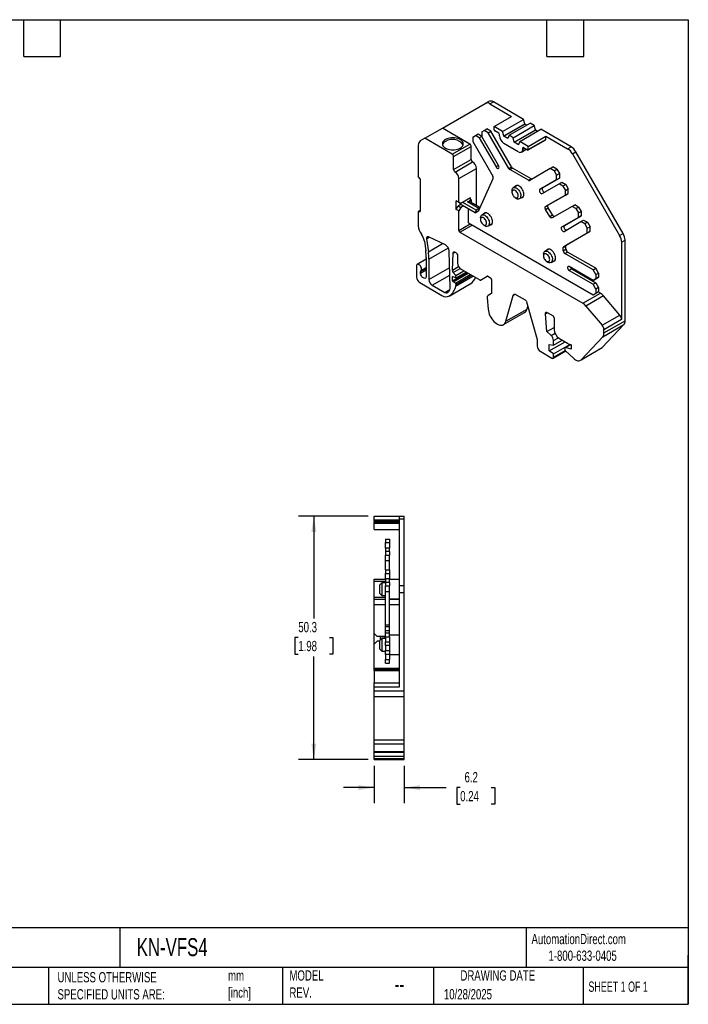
# Model space of a CAD drawing. Header units: millimetres. Extents: x 6 to 273, y 6 to 210.
# Tile 2 of 2: x 135 to 273, y 6 to 210. Entities that reach past the tile are written whole.
import ezdxf

# ---------------------------------------------------------------- set-up
doc = ezdxf.new("R2010")
doc.units = ezdxf.units.MM
doc.linetypes.add('SLD-Solid', pattern=[0])
doc.layers.add('DIMENSIONS', color=140, linetype='SLD-Solid', lineweight=25)
doc.layers.add('TEXT', color=140, linetype='SLD-Solid', lineweight=25)
doc.styles.add('SLDTEXTSTYLE0', font='TXT', dxfattribs={"width": 0.7})
doc.styles.add('SLDTEXTSTYLE1', font='TXT', dxfattribs={"width": 0.65})
doc.dimstyles.new('SLDDIMSTYLE0', dxfattribs={"dimtxt": 2.158008, "dimasz": 3.302, "dimexe": 0, "dimexo": 0.0625, "dimgap": 0.539502, "dimtad": 0, "dimtih": 1, "dimtoh": 1, "dimdec": 1, "dimrnd": 1e-09, "dimzin": 12, "dimdsep": 46, "dimtxsty": 'SLDTEXTSTYLE0', "dimsah": 1, "dimcen": 0.09, "dimadec": 0, "dimazin": 3, "dimtfac": 1, "dimtdec": 1, "dimtofl": 0, "dimtmove": 0, "dimatfit": 3, "dimfxl": 0, "dimfrac": 2, "dimtolj": 1, "dimtzin": 12, "dimarcsym": 0})
doc.dimstyles.new('SLDDIMSTYLE1', dxfattribs={"dimtxt": 2.158008, "dimasz": 3.302, "dimexe": 0, "dimexo": 0.0625, "dimgap": 0.539502, "dimtad": 0, "dimtih": 1, "dimtoh": 1, "dimdec": 1, "dimrnd": 1e-09, "dimzin": 12, "dimdsep": 46, "dimtxsty": 'SLDTEXTSTYLE0', "dimsah": 1, "dimcen": 0.09, "dimadec": 0, "dimazin": 3, "dimtfac": 1, "dimtdec": 1, "dimtmove": 0, "dimatfit": 0, "dimfxl": 0, "dimfrac": 2, "dimtolj": 1, "dimtzin": 12, "dimarcsym": 0})

# ---------------------------------------------------------------- blocks, each defined once
blk = doc.blocks.new('_D_1')
at = {"layer": 'DIMENSIONS'}
for p, q in [((208.23, 55.59), (208.23, 47.89)), ((214.38, 55.59), (214.38, 47.89)), ((208.23, 51.07), (201.88, 51.07)), ((214.38, 51.07), (223.05, 51.07)), ((225.97, 51.07), (225.25, 51.07)), ((225.25, 51.07), (225.25, 47.64)), ((232.39, 51.07), (233.11, 51.07)), ((233.11, 51.07), (233.11, 47.64)), ((225.25, 47.64), (225.97, 47.64)), ((233.11, 47.64), (232.39, 47.64))]:
    blk.add_line(p, q, dxfattribs=at)
for points in [[(208.23, 51.07), (204.93, 51.58), (204.93, 50.56)], [(214.38, 51.07), (217.68, 50.56), (217.68, 51.58)]]:
    blk.add_solid(points, dxfattribs=at)
at = {"layer": 'DIMENSIONS', "char_height": 2.117, "attachment_point": 1, "style": 'SLDTEXTSTYLE0'}
for s, insert in [('6.2', (226.87, 54.28)), ('0.24', (225.97, 50.37))]:
    blk.add_mtext(s, dxfattribs=dict(at, insert=insert))
blk = doc.blocks.new('_D_2')
at = {"layer": 'DIMENSIONS'}
for p, q in [((206.96, 107.12), (192.6, 107.12)), ((195.77, 107.12), (195.77, 85.96)), ((192.56, 82.05), (191.84, 82.05)), ((191.84, 82.05), (191.84, 78.62)), ((198.98, 82.05), (199.7, 82.05)), ((199.7, 82.05), (199.7, 78.62)), ((191.84, 78.62), (192.56, 78.62)), ((195.77, 56.86), (195.77, 78.14)), ((199.7, 78.62), (198.98, 78.62)), ((206.96, 56.86), (192.6, 56.86))]:
    blk.add_line(p, q, dxfattribs=at)
for points in [[(195.77, 107.12), (195.26, 103.82), (196.28, 103.82)], [(195.77, 56.86), (196.28, 60.16), (195.26, 60.16)]]:
    blk.add_solid(points, dxfattribs=at)
at = {"layer": 'DIMENSIONS', "char_height": 2.117, "attachment_point": 1, "style": 'SLDTEXTSTYLE0'}
for s, insert in [('50.3', (192.56, 85.26)), ('1.98', (192.56, 81.35))]:
    blk.add_mtext(s, dxfattribs=dict(at, insert=insert))

msp = doc.modelspace()

# ---------------------------------------------------------------- linework, layer by layer
for p, q in [((222.29, 187.18), (231.11, 192.27)), ((231.11, 192.27), (231.82, 192.68)), ((232.11, 192.17), (232.82, 192.58)), ((232.11, 192.17), (236.59, 189.59)), ((239.07, 188.97), (232.82, 192.58)), ((232.95, 187.48), (236.59, 189.59)), ((218.65, 185.07), (222.29, 187.18)), ((227.98, 183.89), (222.29, 187.18)), ((230.94, 186.69), (231.5, 187.01)), ((232.3, 186.55), (231.5, 187.01)), ((232.95, 186.83), (232.95, 187.48)), ((234.72, 186.46), (232.95, 187.48)), ((234.72, 186.46), (239.07, 188.97)), ((234.95, 185.56), (239.3, 188.07)), ((234.95, 185.51), (239.3, 188.02)), ((236.06, 185.69), (240.41, 188.2)), ((236.91, 185.2), (241.26, 187.71)), ((239.3, 188.07), (239.07, 188.97)), ((239.3, 188.02), (239.3, 188.07)), ((239.7, 187.79), (239.3, 188.02)), ((241.26, 187.71), (240.41, 188.2)), ((241.49, 186.8), (241.26, 187.71)), ((218.65, 185.07), (217.74, 184.55)), ((224.34, 181.79), (218.65, 185.07)), ((228.59, 185.33), (229.11, 185.63)), ((228.59, 185.33), (228.59, 184.41)), ((229.11, 185.63), (229.68, 185.96)), ((229.91, 185.17), (229.11, 185.63)), ((229.68, 185.96), (230.41, 185.54)), ((230.41, 185.46), (229.91, 185.17)), ((229.91, 185.17), (233.39, 179.15)), ((230.41, 186.38), (230.94, 186.69)), ((230.41, 186.38), (230.41, 185.46)), ((233.89, 179.44), (230.41, 185.46)), ((231.74, 186.22), (230.94, 186.69)), ((231.74, 186.22), (232.3, 186.55)), ((235.99, 178.87), (231.74, 186.22)), ((236.55, 179.19), (232.3, 186.55)), ((233.94, 186.1), (233.09, 186.59)), ((234.08, 185.61), (234.08, 185.85)), ((234.95, 185.56), (234.72, 186.46)), ((234.95, 185.51), (234.95, 185.56)), ((235.83, 185), (234.95, 185.51)), ((236.06, 185.69), (235.83, 185.05)), ((235.83, 185.05), (235.83, 185)), ((236.91, 185.2), (236.06, 185.69)), ((237.14, 184.29), (236.91, 185.2)), ((237.14, 184.29), (241.49, 186.8)), ((237.14, 184.24), (241.49, 186.75)), ((238.25, 184.42), (242.6, 186.93)), ((240.02, 183.4), (243.66, 185.5)), ((241.49, 186.75), (241.49, 186.8)), ((241.89, 186.52), (241.49, 186.75)), ((248.85, 183.33), (242.6, 186.93)), ((243.66, 184.85), (243.66, 185.5)), ((243.66, 185.5), (248.14, 182.92)), ((217.32, 183.63), (217.32, 177.18)), ((222.95, 184.42), (222.89, 184.39)), ((224.34, 181.79), (227.98, 183.89)), ((224.62, 181.3), (228.26, 183.4)), ((228.26, 180.71), (228.26, 183.4)), ((228.59, 184.41), (232.71, 177.27)), ((237.97, 182.3), (235, 184.02)), ((237.14, 184.24), (237.14, 184.29)), ((238.02, 183.73), (237.14, 184.24)), ((238.25, 184.42), (238.02, 183.79)), ((238.02, 183.79), (238.02, 183.73)), ((240.02, 183.4), (238.25, 184.42)), ((238.89, 183.08), (239.03, 183.16)), ((238.89, 182.83), (238.89, 183.08)), ((238.89, 182.83), (239.24, 183.04)), ((239.03, 183.16), (239.88, 182.67)), ((239.98, 182.66), (243.62, 184.76)), ((240.02, 182.75), (243.66, 184.85)), ((240.02, 182.75), (240.02, 183.4)), ((248.14, 182.92), (248.85, 183.33)), ((224.62, 178.6), (224.62, 181.3)), ((238.62, 182.24), (239.62, 182.82)), ((249.14, 181.86), (249.85, 182.27)), ((249.14, 181.86), (258.88, 165.01)), ((259.58, 165.41), (249.85, 182.27)), ((224.62, 178.6), (228.26, 180.71)), ((224.9, 178.11), (228.54, 180.22)), ((225.68, 176.77), (229.32, 178.87)), ((229.32, 171.24), (229.32, 178.87)), ((233.89, 179.44), (233.39, 179.15)), ((235.99, 178.87), (236.55, 179.19)), ((236.24, 178.6), (236.8, 178.93)), ((240.63, 176.72), (236.8, 178.93)), ((244.56, 178.82), (240.31, 176.37)), ((244.56, 178.82), (245.12, 179.15)), ((245.36, 178.36), (244.56, 178.82)), ((245.92, 178.69), (245.12, 179.15)), ((217.68, 176.74), (217.32, 177.18)), ((240.06, 176.4), (236.24, 178.6)), ((242.97, 174.85), (246.45, 176.85)), ((245.36, 178.36), (245.92, 178.69)), ((245.36, 178.36), (245.88, 177.45)), ((245.88, 177.45), (246.45, 177.78)), ((245.88, 176.53), (245.88, 177.45)), ((246.45, 176.85), (245.88, 176.53)), ((245.92, 178.69), (246.45, 177.78)), ((246.45, 177.78), (246.45, 176.85)), ((217.68, 176.74), (217.68, 169.99)), ((225.68, 171.87), (225.68, 176.77)), ((230.04, 170.66), (232.78, 176.78)), ((237.76, 175.35), (236.93, 174.87)), ((240.06, 176.4), (240.63, 176.72)), ((245.88, 176.53), (242.41, 174.52)), ((242.97, 174.85), (242.41, 174.52)), ((242.91, 173.66), (246.38, 175.66)), ((246.38, 175.66), (246.95, 175.99)), ((247.18, 175.2), (246.38, 175.66)), ((246.95, 175.99), (247.75, 175.53)), ((247.75, 175.53), (247.18, 175.2)), ((247.18, 175.2), (247.71, 174.29)), ((247.75, 175.53), (248.27, 174.62)), ((228.08, 172.76), (226.1, 171.62)), ((228.08, 172.48), (228.08, 172.76)), ((236.66, 174.27), (236.66, 173.95)), ((237.3, 172.85), (237.58, 172.68)), ((238.23, 172.62), (239.06, 173.09)), ((243.59, 170.99), (247.71, 173.37)), ((244.16, 171.31), (248.27, 173.69)), ((247.71, 174.29), (248.27, 174.62)), ((247.71, 173.37), (247.71, 174.29)), ((247.71, 173.37), (248.27, 173.69)), ((248.27, 173.69), (248.27, 174.62)), ((225.11, 172.19), (225.68, 171.87)), ((225.11, 170.4), (225.11, 172.19)), ((225.54, 171.95), (225.11, 172.19)), ((225.11, 170.4), (225.54, 171.13)), ((226.1, 171.62), (225.54, 171.95)), ((226.07, 171.44), (225.54, 171.13)), ((225.54, 171.13), (226.1, 170.81)), ((225.68, 171.87), (226.1, 171.62)), ((226.1, 170.81), (225.68, 170.07)), ((226, 171.48), (226, 171.68)), ((229.04, 169.72), (226, 171.48)), ((226.63, 171.11), (226.1, 170.81)), ((229.27, 170.24), (226.49, 171.85)), ((227.48, 171.93), (228.26, 172.38)), ((229.84, 170.57), (227.48, 171.93)), ((228.26, 172.38), (227.84, 172.62)), ((230.09, 170.79), (228.03, 171.98)), ((228.26, 172.38), (228.26, 171.85)), ((243.59, 170.99), (244.16, 171.31)), ((243.59, 170.41), (244.16, 170.74)), ((245.01, 169.27), (244.16, 170.74)), ((249.06, 171.03), (244.94, 168.65)), ((249.06, 171.03), (249.62, 171.36)), ((249.86, 170.57), (249.06, 171.03)), ((250.42, 170.89), (249.62, 171.36)), ((249.86, 170.57), (250.42, 170.89)), ((250.42, 170.89), (250.95, 169.98)), ((217.68, 170.16), (217.32, 169.95)), ((217.32, 169.95), (217.68, 169.99)), ((217.32, 169.95), (217.32, 167.68)), ((225.68, 170.07), (225.11, 170.4)), ((225.68, 166.04), (225.68, 170.07)), ((227.69, 167.61), (227.69, 170.5)), ((229.27, 170.24), (229.04, 169.72)), ((229.04, 169.72), (229.82, 170.17)), ((229.84, 170.57), (229.27, 170.24)), ((229.82, 170.17), (230.04, 170.66)), ((231.25, 169.71), (230.43, 169.23)), ((244.44, 168.94), (243.59, 170.41)), ((244.44, 168.94), (245.01, 169.27)), ((250.38, 168.73), (246.91, 166.73)), ((247.47, 167.05), (250.95, 169.06)), ((249.86, 170.57), (250.38, 169.66)), ((250.38, 169.66), (250.95, 169.98)), ((250.38, 168.73), (250.38, 169.66)), ((250.95, 169.06), (250.38, 168.73)), ((250.95, 169.98), (250.95, 169.06)), ((217.32, 167.68), (217.32, 167.02)), ((225.68, 166.04), (228.05, 167.41)), ((225.89, 165.68), (228.47, 167.16)), ((227.69, 167.61), (253.39, 152.78)), ((230.16, 168.64), (230.16, 168.31)), ((230.79, 167.21), (231.08, 167.05)), ((231.73, 166.98), (232.55, 167.46)), ((247.47, 167.05), (246.91, 166.73)), ((247.41, 165.86), (250.88, 167.87)), ((250.88, 167.87), (251.45, 168.19)), ((251.68, 167.41), (250.88, 167.87)), ((251.45, 168.19), (252.25, 167.73)), ((252.25, 167.73), (251.68, 167.41)), ((251.68, 167.41), (252.21, 166.5)), ((252.21, 166.5), (252.77, 166.82)), ((252.25, 167.73), (252.77, 166.82)), ((252.77, 165.9), (252.77, 166.82)), ((219.04, 164.34), (219.56, 164.64)), ((222.93, 163.06), (219.42, 164.71)), ((225.89, 165.68), (251.27, 151.03)), ((247.34, 162.76), (252.21, 165.57)), ((247.9, 163.09), (252.77, 165.9)), ((252.21, 165.57), (252.21, 166.5)), ((252.21, 165.57), (252.77, 165.9)), ((258.88, 165.01), (259.58, 165.41)), ((218.58, 163.84), (218.85, 161.88)), ((219.04, 164.34), (219.4, 161.67)), ((219.4, 161.67), (222.32, 163.35)), ((247.23, 162.53), (247.8, 162.86)), ((247.34, 162.76), (247.9, 163.09)), ((247.8, 162.21), (247.8, 162.86)), ((259.29, 163.61), (260, 164.02)), ((259.29, 163.61), (259.29, 147.66)), ((260, 147.41), (260, 164.02)), ((219.51, 160.14), (223.53, 162.46)), ((223.88, 154.29), (223.73, 161.81)), ((224.35, 157.89), (224.5, 161.34)), ((224.5, 161.34), (224.93, 161.59)), ((225.45, 160.7), (225.43, 159.33)), ((243.17, 161.13), (243.17, 160.8)), ((244.26, 162.2), (243.44, 161.72)), ((247.23, 161.88), (247.23, 162.53)), ((247.23, 161.88), (247.8, 162.21)), ((247.59, 161.27), (248.15, 161.6)), ((253.39, 157.92), (247.59, 161.27)), ((253.95, 158.25), (248.15, 161.6)), ((216.94, 158.71), (216.94, 156.5)), ((218.94, 160.12), (217.09, 159.05)), ((218.94, 160.47), (218.94, 156.59)), ((219.51, 160.14), (219.51, 155.95)), ((224.35, 157.89), (225.63, 158.62)), ((243.81, 159.7), (244.09, 159.54)), ((244.74, 159.47), (245.56, 159.95)), ((253.39, 155.76), (248.47, 158.6)), ((217.79, 157.56), (218.94, 158.22)), ((217.79, 157.26), (218.94, 157.92)), ((217.79, 157.26), (217.79, 157.56)), ((217.87, 157.77), (218.94, 158.39)), ((219.51, 155.95), (223.8, 158.43)), ((220.22, 154.73), (223.83, 156.81)), ((224.36, 156.46), (224.51, 156.55)), ((224.4, 155.68), (227.34, 157.38)), ((224.48, 156.56), (225.13, 156.25)), ((224.54, 155.45), (227.61, 157.22)), ((224.55, 157.38), (225.97, 158.2)), ((225.09, 156.76), (224.55, 157.38)), ((224.97, 155.2), (228.05, 156.97)), ((225.07, 154.54), (228.67, 156.61)), ((225.09, 156.76), (226.75, 157.72)), ((225.13, 156.25), (225.09, 156.76)), ((225.11, 154.93), (228.35, 156.8)), ((225.13, 156.25), (227.21, 157.46)), ((226.14, 158.08), (230.03, 155.83)), ((230.18, 155.82), (231.55, 156.61)), ((230.18, 155.82), (231.55, 156.6)), ((231.7, 156.59), (232.21, 156.29)), ((249.04, 158.11), (248.47, 157.78)), ((248.47, 157.78), (253.39, 154.94)), ((249.04, 158.11), (253.95, 155.27)), ((253.39, 157.92), (253.95, 158.25)), ((253.95, 156.94), (253.39, 157.92)), ((254.52, 157.27), (253.95, 158.25)), ((253.95, 156.94), (254.52, 157.27)), ((253.95, 156.94), (253.95, 156.09)), ((254.52, 157.27), (254.52, 156.41)), ((217.64, 155.28), (222.2, 152.65)), ((220.22, 154.73), (222.79, 153.24)), ((223.7, 152.5), (228.04, 155.01)), ((223.78, 152.56), (228.12, 155.07)), ((224.4, 155.68), (224.36, 156.46)), ((224.97, 155.2), (224.54, 155.45)), ((225.07, 154.54), (225.11, 154.93)), ((228.04, 155.01), (228.12, 155.07)), ((232.42, 155.92), (232.42, 153.05)), ((253.39, 155.76), (253.95, 156.09)), ((253.95, 156.09), (253.39, 155.76)), ((253.39, 154.94), (253.95, 155.27)), ((253.95, 153.96), (253.39, 154.94)), ((253.95, 156.09), (254.52, 156.41)), ((254.52, 156.41), (253.95, 156.09)), ((253.95, 155.27), (254.52, 154.29)), ((222.79, 153.24), (223.83, 153.84)), ((232.42, 153.05), (231.75, 152.66)), ((235.41, 147.3), (236.87, 152.6)), ((236.87, 152.6), (237.36, 152.88)), ((237.55, 152.8), (239.36, 151.76)), ((251.27, 151.03), (254.91, 153.13)), ((255.57, 152.56), (251.93, 150.46)), ((253.39, 152.78), (253.95, 153.11)), ((253.39, 152.78), (253.95, 153.11)), ((254.52, 154.29), (253.95, 153.96)), ((253.95, 153.96), (253.95, 153.11)), ((253.95, 153.11), (254.52, 153.43)), ((253.95, 153.11), (254.52, 153.43)), ((254.91, 153.13), (254.45, 153.39)), ((254.52, 154.29), (254.52, 153.43)), ((258.91, 148.6), (255.57, 152.56)), ((231.55, 152.13), (231.74, 149.78)), ((239.69, 151.3), (241.87, 143.54)), ((239.76, 149.81), (239.93, 150.44)), ((251.93, 150.46), (255.27, 146.49)), ((234.93, 146.62), (239.27, 149.13)), ((235.41, 147.3), (239.76, 149.81)), ((243.58, 148.87), (243.97, 149.09)), ((243.88, 145.18), (243.58, 148.87)), ((243.93, 149.12), (245.17, 148.4)), ((255.27, 146.49), (258.91, 148.6)), ((245.38, 148.03), (245.38, 145.61)), ((255.29, 141.89), (259.74, 146.62)), ((255.39, 144.11), (259.74, 146.62)), ((259.29, 147.66), (255.65, 145.55)), ((255.65, 144.9), (260, 147.41)), ((243.88, 145.18), (245.38, 146.05)), ((244.74, 144.39), (243.88, 145.18)), ((244.74, 144.39), (245.54, 144.86)), ((255.65, 144.9), (255.65, 145.55)), ((241.87, 143.54), (241.87, 142.27)), ((244.35, 141.21), (247.62, 143.09)), ((244.35, 142.52), (245.24, 142.38)), ((244.35, 141.21), (244.35, 142.52)), ((245.24, 143.32), (246.25, 143.9)), ((245.24, 142.38), (247.04, 143.42)), ((245.24, 142.38), (245.24, 143.32)), ((245.24, 140.6), (248.6, 142.55)), ((246.44, 143.77), (248.1, 142.81)), ((248.75, 142.51), (247.63, 141.86)), ((247.7, 141.87), (248.79, 142.5)), ((248.26, 142.64), (248.79, 142.49)), ((248.79, 142.49), (248.86, 142.45)), ((248.86, 142.45), (248.86, 141.56)), ((250.94, 139.38), (255.39, 144.11)), ((242.58, 141.04), (244.89, 139.71)), ((245.24, 140.6), (244.35, 141.21)), ((245.14, 139.69), (247.74, 141.19)), ((245.24, 139.92), (247.64, 141.3)), ((245.24, 139.92), (245.24, 140.6)), ((247.59, 141.77), (247.59, 141.44)), ((247.69, 141.23), (249.36, 139.67)), ((248.86, 141.56), (247.7, 141.87)), ((250.78, 139.26), (255.13, 141.77)), ((250.94, 139.38), (255.29, 141.89)), ((208.23, 106.32), (208.23, 107.12)), ((208.23, 107.12), (213.38, 107.12)), ((208.23, 106.32), (213.38, 106.32)), ((208.23, 106.12), (208.23, 106.32)), ((208.23, 106.12), (213.38, 106.12)), ((208.23, 106.12), (208.23, 105.92)), ((208.23, 105.92), (213.38, 105.92)), ((208.23, 105.62), (208.23, 105.92)), ((213.38, 107.12), (214.38, 107.12)), ((213.38, 107.12), (213.38, 106.54)), ((213.38, 106.54), (214.38, 106.54)), ((213.38, 106.54), (213.38, 92.77)), ((214.38, 106.54), (214.38, 107.12)), ((214.38, 92.77), (214.38, 106.54)), ((208.23, 105.62), (213.38, 105.62)), ((208.23, 104.32), (208.23, 105.62)), ((208.23, 104.32), (213.38, 104.32)), ((210.58, 102.37), (211.38, 102.37)), ((210.58, 102.37), (210.58, 101.63)), ((210.58, 101.63), (211.38, 101.63)), ((210.58, 100.5), (210.58, 101.63)), ((211.38, 102.37), (211.38, 101.63)), ((211.38, 101.63), (211.38, 100.5)), ((211.38, 100.5), (210.58, 100.5)), ((210.58, 100.5), (210.58, 99.79)), ((211.38, 99.79), (210.58, 99.79)), ((210.58, 99.79), (210.58, 99.05)), ((211.38, 99.79), (211.38, 100.5)), ((211.38, 99.79), (211.38, 99.05)), ((210.58, 99.05), (211.38, 99.05)), ((210.58, 97.92), (210.58, 99.05)), ((210.58, 97.92), (211.38, 97.92)), ((210.58, 96.01), (210.58, 97.92)), ((211.38, 97.92), (211.38, 99.05)), ((211.38, 96.01), (211.38, 97.92)), ((210.58, 96.01), (211.38, 96.01)), ((210.58, 96.01), (210.58, 95.27)), ((211.38, 96.01), (211.38, 95.27)), ((208.23, 94.06), (210.58, 94.06)), ((208.23, 93.66), (208.23, 94.06)), ((208.23, 90.36), (208.23, 93.66)), ((208.23, 93.66), (210.58, 93.66)), ((210.58, 95.27), (211.38, 95.27)), ((210.58, 94.13), (210.58, 95.27)), ((211.38, 94.13), (210.58, 94.13)), ((210.58, 94.13), (210.58, 93.43)), ((211.38, 95.27), (211.38, 94.13)), ((211.38, 93.43), (211.38, 94.13)), ((211.38, 94.06), (213.38, 94.06)), ((213.38, 94.02), (211.38, 94.02)), ((209.78, 93.32), (209.38, 92.92)), ((209.38, 92.02), (209.38, 92.92)), ((209.38, 91.12), (209.38, 92.02)), ((210.58, 93.32), (209.78, 93.32)), ((209.78, 93.32), (209.78, 92.02)), ((209.78, 92.02), (209.78, 90.72)), ((211.38, 93.43), (210.58, 93.43)), ((210.58, 93.43), (210.58, 92.69)), ((210.58, 92.69), (211.38, 92.69)), ((210.58, 91.55), (210.58, 92.69)), ((210.58, 91.55), (211.38, 91.55)), ((210.58, 84.67), (210.58, 91.55)), ((211.38, 93.43), (211.38, 92.69)), ((211.38, 91.55), (211.38, 92.69)), ((211.38, 84.67), (211.38, 91.55)), ((213.38, 92.77), (214.38, 92.77)), ((213.38, 92.77), (213.38, 91.36)), ((214.38, 91.36), (214.38, 92.77)), ((208.23, 89.96), (208.23, 90.36)), ((208.23, 90.36), (210.58, 90.36)), ((208.23, 88.86), (208.23, 89.96)), ((208.23, 89.96), (210.58, 89.96)), ((209.38, 91.12), (209.78, 90.72)), ((209.78, 90.72), (210.58, 90.72)), ((211.38, 90.02), (213.38, 90.02)), ((211.38, 89.96), (213.38, 89.96)), ((213.38, 91.36), (213.38, 71.82)), ((213.38, 91.36), (214.38, 91.36)), ((214.38, 71.01), (214.38, 91.36)), ((208.23, 82.86), (208.23, 88.86)), ((208.23, 88.86), (210.58, 88.86)), ((211.38, 88.86), (213.38, 88.86)), ((210.58, 84.67), (211.38, 84.67)), ((210.58, 84.31), (210.58, 84.67)), ((210.58, 84.31), (211.38, 84.31)), ((210.58, 83.52), (210.58, 84.31)), ((210.58, 83.52), (211.38, 83.52)), ((210.58, 83.02), (210.58, 83.52)), ((211.38, 84.31), (211.38, 84.67)), ((211.38, 83.52), (211.38, 84.31)), ((211.38, 83.02), (211.38, 83.52)), ((208.23, 82.86), (208.83, 82.26)), ((208.23, 80.66), (208.23, 82.86)), ((210.58, 82.26), (208.83, 82.26)), ((209.78, 81.82), (209.38, 81.42)), ((209.38, 80.52), (209.38, 81.42)), ((209.48, 82.16), (209.48, 81.52)), ((210.28, 82.16), (209.48, 82.16)), ((210.58, 81.82), (209.78, 81.82)), ((209.78, 81.82), (209.78, 80.52)), ((210.58, 83.02), (211.38, 83.02)), ((210.58, 82.22), (210.58, 83.02)), ((210.58, 82.22), (210.58, 81.17)), ((210.58, 82.22), (211.38, 82.22)), ((211.38, 82.22), (211.38, 83.02)), ((213.38, 82.52), (211.38, 82.52)), ((211.38, 82.22), (211.38, 81.17)), ((208.83, 81.26), (208.23, 80.66)), ((208.23, 75.72), (208.23, 80.66)), ((209.38, 81.26), (208.83, 81.26)), ((209.38, 79.62), (209.38, 80.52)), ((209.38, 79.62), (209.78, 79.22)), ((209.78, 80.52), (209.78, 79.22)), ((210.58, 80.37), (210.58, 81.17)), ((210.58, 81.17), (211.38, 81.17)), ((211.38, 80.37), (210.58, 80.37)), ((210.58, 80.37), (210.58, 79.37)), ((210.58, 79.37), (211.38, 79.37)), ((210.58, 78.57), (210.58, 79.37)), ((211.38, 81.17), (211.38, 80.37)), ((211.38, 80.37), (211.38, 79.37)), ((211.38, 79.37), (211.38, 78.57)), ((209.78, 79.22), (210.58, 79.22)), ((210.58, 78.57), (210.58, 77.52)), ((211.38, 78.57), (210.58, 78.57)), ((210.58, 77.52), (211.38, 77.52)), ((210.58, 76.72), (210.58, 77.52)), ((211.38, 78.57), (211.38, 77.52)), ((211.38, 78.52), (213.38, 78.52)), ((211.38, 76.72), (211.38, 77.52)), ((208.23, 75.72), (213.38, 75.72)), ((208.23, 75.42), (208.23, 75.72)), ((208.23, 75.42), (213.38, 75.42)), ((208.23, 75.19), (208.23, 75.42)), ((213.38, 75.19), (208.23, 75.19)), ((208.23, 75.19), (208.23, 72.7)), ((210.58, 76.72), (211.38, 76.72)), ((208.23, 71.82), (208.23, 72.7)), ((208.23, 72.7), (213.38, 72.7)), ((208.23, 71.01), (208.23, 71.82)), ((213.38, 71.82), (208.23, 71.82)), ((208.23, 71.01), (214.38, 71.01)), ((208.23, 69.87), (208.23, 71.01)), ((208.23, 69.87), (214.38, 69.87)), ((208.23, 60.93), (208.23, 69.87)), ((214.38, 69.87), (214.38, 71.01)), ((214.38, 60.93), (214.38, 69.87)), ((208.23, 60.93), (214.38, 60.93)), ((208.23, 60.08), (208.23, 60.93)), ((208.23, 60.08), (214.38, 60.08)), ((208.23, 58.51), (208.23, 60.08)), ((214.38, 60.08), (214.38, 60.93)), ((214.38, 58.51), (214.38, 60.08)), ((208.23, 58.51), (214.38, 58.51)), ((208.23, 58.4), (208.23, 58.51)), ((208.23, 58.4), (214.38, 58.4)), ((208.23, 57.56), (208.23, 58.4)), ((208.23, 57.56), (214.38, 57.56)), ((208.23, 57.05), (208.23, 57.56)), ((208.23, 57.05), (214.38, 57.05)), ((208.23, 56.86), (208.23, 57.05)), ((214.38, 58.4), (214.38, 58.51)), ((214.38, 57.56), (214.38, 58.4)), ((214.38, 57.05), (214.38, 57.56)), ((214.38, 56.86), (214.38, 57.05)), ((208.23, 56.86), (214.38, 56.86)), ((208.23, 56.86), (214.38, 56.86))]:
    msp.add_line(p, q)
at = {"flags": 128}
for points in [[(222.92, 184.81), (222.7, 184.66), (222.53, 184.5), (222.4, 184.32), (222.32, 184.13), (222.29, 183.93), (222.32, 183.74), (222.4, 183.55), (222.53, 183.37), (222.7, 183.2), (222.92, 183.05), (223.18, 182.93), (223.47, 182.83), (223.78, 182.75), (224.11, 182.71), (224.44, 182.69), (224.78, 182.71), (225.11, 182.75), (225.42, 182.83), (225.71, 182.93), (225.96, 183.05), (226.18, 183.2), (226.36, 183.37), (226.49, 183.55), (226.57, 183.74), (226.59, 183.93), (226.57, 184.13), (226.49, 184.32), (226.36, 184.5), (226.18, 184.66), (225.96, 184.81), (225.71, 184.94), (225.42, 185.04), (225.11, 185.11), (224.78, 185.16), (224.44, 185.17), (224.11, 185.16), (223.78, 185.11), (223.47, 185.04), (223.18, 184.94), (222.92, 184.81)], [(233.39, 179.15), (233.49, 179.01), (233.61, 178.91), (233.73, 178.85), (233.84, 178.84), (233.93, 178.89), (233.98, 178.99), (233.99, 179.13), (233.96, 179.28), (233.89, 179.44)], [(236.66, 174.27), (236.67, 174.38), (236.71, 174.57), (236.78, 174.72), (236.89, 174.84), (237.02, 174.91), (237.18, 174.93), (237.35, 174.9), (237.54, 174.83), (237.72, 174.71), (237.9, 174.55), (238.07, 174.36), (238.22, 174.15), (238.34, 173.91), (238.43, 173.67), (238.48, 173.44), (238.5, 173.21)], [(239.14, 173.5), (239.12, 173.73), (239.06, 173.98), (238.97, 174.23), (238.85, 174.47), (238.7, 174.7), (238.53, 174.91), (238.34, 175.08), (238.15, 175.21), (237.96, 175.3), (237.77, 175.35), (237.6, 175.34), (237.45, 175.28), (237.33, 175.18), (237.24, 175.05)], [(242.97, 174.85), (242.9, 174.77), (242.87, 174.65), (242.88, 174.51), (242.93, 174.35), (243.02, 174.2), (243.13, 174.07), (243.26, 173.99), (243.37, 173.96), (243.47, 173.98)], [(237.94, 173.21), (237.92, 173.4), (237.86, 173.6), (237.78, 173.79), (237.66, 173.98), (237.53, 174.14), (237.38, 174.27), (237.22, 174.35), (237.07, 174.4), (236.94, 174.39), (236.82, 174.34), (236.74, 174.25), (236.68, 174.11), (236.66, 173.95), (236.68, 173.76), (236.74, 173.56), (236.82, 173.37), (236.94, 173.18), (237.07, 173.02), (237.22, 172.9), (237.38, 172.81), (237.53, 172.76), (237.66, 172.77), (237.78, 172.82), (237.86, 172.91), (237.92, 173.05), (237.94, 173.21)], [(242.41, 174.52), (242.34, 174.45), (242.31, 174.33), (242.32, 174.18), (242.37, 174.02), (242.46, 173.87), (242.57, 173.75), (242.69, 173.66), (242.81, 173.63), (242.91, 173.66)], [(243.59, 170.41), (243.55, 170.5), (243.51, 170.59), (243.49, 170.68), (243.49, 170.76), (243.49, 170.84), (243.51, 170.9), (243.55, 170.95), (243.59, 170.99)], [(244.16, 170.74), (244.11, 170.82), (244.08, 170.91), (244.06, 171), (244.05, 171.09), (244.06, 171.16), (244.08, 171.23), (244.11, 171.28), (244.16, 171.31)], [(230.16, 168.64), (230.16, 168.74), (230.2, 168.93), (230.27, 169.09), (230.38, 169.2), (230.51, 169.27), (230.67, 169.3), (230.85, 169.27), (231.03, 169.2), (231.22, 169.08), (231.4, 168.92), (231.56, 168.73), (231.71, 168.51), (231.83, 168.28), (231.92, 168.04), (231.98, 167.8), (232, 167.58), (232, 167.58)], [(231.43, 167.58), (231.41, 167.76), (231.36, 167.96), (231.27, 168.16), (231.16, 168.34), (231.02, 168.5), (230.87, 168.63), (230.72, 168.72), (230.57, 168.76), (230.43, 168.76), (230.32, 168.71), (230.23, 168.61), (230.18, 168.48), (230.16, 168.31), (230.18, 168.13), (230.23, 167.93), (230.32, 167.73), (230.43, 167.55), (230.57, 167.39), (230.72, 167.26), (230.87, 167.17), (231.02, 167.13), (231.16, 167.13), (231.27, 167.18), (231.36, 167.28), (231.41, 167.41), (231.43, 167.58)], [(232.63, 167.86), (232.61, 168.1), (232.56, 168.34), (232.47, 168.6), (232.34, 168.84), (232.19, 169.07), (232.02, 169.27), (231.84, 169.45), (231.64, 169.58), (231.45, 169.67), (231.26, 169.71), (231.09, 169.7), (230.94, 169.65), (230.82, 169.55), (230.73, 169.41)], [(244.94, 168.65), (244.89, 168.63), (244.82, 168.63), (244.76, 168.64), (244.69, 168.67), (244.62, 168.72), (244.55, 168.78), (244.49, 168.86), (244.44, 168.94)], [(245.51, 168.98), (245.45, 168.96), (245.39, 168.95), (245.32, 168.97), (245.26, 169), (245.19, 169.05), (245.12, 169.11), (245.06, 169.18), (245.01, 169.27)], [(246.91, 166.73), (246.84, 166.65), (246.81, 166.53), (246.82, 166.39), (246.87, 166.23), (246.96, 166.08), (247.07, 165.95), (247.19, 165.87), (247.31, 165.84), (247.41, 165.86)], [(247.47, 167.05), (247.4, 166.98), (247.37, 166.86), (247.38, 166.71), (247.43, 166.55), (247.52, 166.4), (247.63, 166.28), (247.76, 166.2), (247.87, 166.16), (247.97, 166.19)], [(219.42, 164.71), (219.33, 164.74), (219.25, 164.74), (219.18, 164.72), (219.12, 164.68), (219.08, 164.62), (219.05, 164.54), (219.04, 164.45), (219.04, 164.34)], [(224.5, 161.34), (224.53, 161.47), (224.6, 161.57), (224.69, 161.62), (224.81, 161.63), (224.94, 161.58), (225.08, 161.49), (225.2, 161.37), (225.31, 161.21), (225.39, 161.04), (225.44, 160.87), (225.45, 160.7)], [(243.17, 161.13), (243.17, 161.23), (243.21, 161.42), (243.28, 161.58), (243.39, 161.69), (243.53, 161.76), (243.68, 161.78), (243.86, 161.76), (244.04, 161.68), (244.23, 161.57), (244.41, 161.41), (244.57, 161.22), (244.72, 161), (244.84, 160.77), (244.93, 160.53), (244.99, 160.29), (245.01, 160.07), (245.01, 160.07)], [(244.44, 160.07), (244.42, 160.25), (244.37, 160.45), (244.28, 160.65), (244.17, 160.83), (244.03, 160.99), (243.88, 161.12), (243.73, 161.21), (243.58, 161.25), (243.44, 161.25), (243.33, 161.2), (243.24, 161.1), (243.19, 160.97), (243.17, 160.8), (243.19, 160.62), (243.24, 160.42), (243.33, 160.22), (243.44, 160.04), (243.58, 159.88), (243.73, 159.75), (243.88, 159.66), (244.03, 159.62), (244.17, 159.62), (244.28, 159.67), (244.37, 159.77), (244.42, 159.9), (244.44, 160.07)], [(245.64, 160.35), (245.62, 160.59), (245.57, 160.83), (245.48, 161.08), (245.35, 161.33), (245.2, 161.56), (245.03, 161.76), (244.85, 161.93), (244.65, 162.07), (244.46, 162.16), (244.28, 162.2), (244.1, 162.19), (243.95, 162.14), (243.83, 162.03), (243.74, 161.9)], [(217.87, 157.77), (217.95, 157.87), (217.99, 158), (217.99, 158.17), (217.96, 158.35), (217.88, 158.54), (217.78, 158.72), (217.65, 158.87), (217.51, 158.99), (217.36, 159.06), (217.23, 159.09), (217.11, 159.06), (217.02, 158.98), (216.96, 158.86), (216.94, 158.71)], [(248.47, 158.6), (248.35, 158.64), (248.25, 158.63), (248.17, 158.57), (248.12, 158.46), (248.12, 158.32), (248.17, 158.16), (248.25, 158.01), (248.35, 157.88), (248.47, 157.78)], [(218.94, 156.59), (218.92, 156.43), (218.87, 156.3), (218.78, 156.21), (218.66, 156.17), (218.52, 156.19), (218.37, 156.25), (218.22, 156.36), (218.08, 156.51), (217.96, 156.68), (217.86, 156.88), (217.81, 157.07), (217.79, 157.26)], [(224.36, 156.46), (224.36, 156.49), (224.36, 156.52), (224.37, 156.54), (224.39, 156.56), (224.41, 156.57), (224.43, 156.57), (224.46, 156.57), (224.48, 156.56)], [(236.87, 152.6), (236.9, 152.7), (236.96, 152.78), (237.03, 152.84), (237.12, 152.88), (237.22, 152.9), (237.32, 152.89), (237.43, 152.86), (237.55, 152.8)], [(231.74, 149.78), (231.78, 149.46), (231.86, 149.13), (231.97, 148.79), (232.11, 148.46), (232.28, 148.14), (232.48, 147.83), (232.7, 147.54), (232.93, 147.27), (233.18, 147.04), (233.44, 146.85), (233.7, 146.69), (233.96, 146.58), (234.21, 146.52), (234.45, 146.49), (234.67, 146.52), (234.87, 146.59), (235.05, 146.71), (235.2, 146.87), (235.32, 147.06), (235.41, 147.3)], [(243.58, 148.87), (243.58, 148.95), (243.59, 149.03), (243.62, 149.09), (243.67, 149.13), (243.72, 149.16), (243.79, 149.16), (243.86, 149.15), (243.93, 149.12)], [(247.7, 141.87), (247.68, 141.87), (247.66, 141.87), (247.64, 141.86), (247.62, 141.85), (247.61, 141.84), (247.6, 141.82), (247.59, 141.8), (247.59, 141.77)], [(255.13, 141.77), (255.14, 141.77), (255.29, 141.89)], [(249.36, 139.67), (249.58, 139.49), (249.8, 139.34), (250.02, 139.24), (250.24, 139.18), (250.44, 139.16), (250.63, 139.19), (250.79, 139.26), (250.94, 139.38)]]:
    msp.add_lwpolyline(points, dxfattribs=at)
for centre, radius, start, end in [((231.53, 191.36), 1.01, 54.3818, 114.3139), ((232.23, 191.76), 1.01, 54.3818, 114.3139), ((233.26, 186.84), 0.307, 182.6055, 237.3945), ((233.78, 185.84), 0.307, 2.6055, 57.3945), ((236.08, 185.7), 2, 182.6054, 237.3947), ((218.33, 183.73), 1.01, 125.698, 185.6204), ((223.45, 183.33), 1.2, 117.5503, 160.3089), ((224.39, 182.15), 2.69, 36.0371, 122.3524), ((227.65, 183.37), 0.615, 2.6055, 57.3945), ((238.98, 183.09), 0.0873, 50.7967, 189.214), ((243.57, 184.84), 0.0986, 305.0133, 6.2988), ((246.62, 180.47), 2.89, 28.8556, 58.0453), ((247.32, 180.88), 2.89, 28.8556, 58.0453), ((224, 181.27), 0.615, 2.6055, 57.3945), ((238.33, 182.74), 0.568, 230.7968, 9.2142), ((239.94, 182.73), 0.0873, 230.7967, 9.214), ((228.87, 180.73), 0.615, 182.6055, 237.3945), ((227.63, 178.79), 1.69, 2.6055, 57.3945), ((236.62, 179.22), 0.721, 208.8556, 238.0453), ((237.18, 179.54), 0.721, 208.8556, 238.0453), ((225.23, 178.63), 0.615, 182.6055, 237.3945), ((223.99, 176.69), 1.69, 2.6055, 57.3945), ((232.23, 176.94), 0.58, 343.6993, 34.1921), ((240.21, 176.6), 0.251, 234.3818, 294.314), ((240.77, 176.93), 0.251, 234.3818, 294.314), ((237.94, 173.12), 0.568, 230.9287, 9.0659), ((238.54, 173.4), 0.602, 269.4131, 9.7527), ((227.81, 171.47), 0.559, 66.0384, 125.2721), ((220.36, 167.16), 3.04, 182.5169, 217.9243), ((231.44, 167.49), 0.568, 230.9287, 9.0659), ((232.04, 167.76), 0.602, 269.4131, 9.7527), ((215.41, 163.34), 3.21, 8.8887, 37.3196), ((226.14, 166.06), 0.461, 182.6055, 237.3945), ((256.41, 163.51), 2.89, 1.9565, 31.1437), ((257.11, 163.92), 2.89, 1.9565, 31.1437), ((222.22, 161.74), 1.5, 2.985, 61.9767), ((247.49, 162.56), 0.252, 125.698, 185.6204), ((248.05, 162.88), 0.252, 125.698, 185.6204), ((208.33, 160.44), 10.62, 0.1524, 7.8179), ((208.04, 160.11), 11.47, 0.1523, 7.8179), ((248, 161.92), 0.768, 182.6055, 237.3945), ((245.03, 161.08), 3.03, 12.5255, 24.0793), ((248.57, 162.25), 0.768, 182.6055, 237.3945), ((226.96, 159.36), 1.53, 181.1802, 237.5153), ((244.45, 159.98), 0.568, 230.9287, 9.0659), ((245.05, 160.25), 0.602, 269.4131, 9.7527), ((218.47, 156.57), 1.54, 182.6055, 237.3945), ((218.05, 157.58), 0.266, 132.6402, 184.5317), ((225.11, 157.89), 0.759, 180.4014, 222.341), ((231.61, 156.47), 0.151, 54.3817, 114.3137), ((249.45, 158.75), 0.759, 204.3559, 237.4209), ((221.05, 156.02), 1.54, 182.6055, 237.3945), ((221.63, 155.38), 3.55, 307.2987, 346.3059), ((224.71, 155.71), 0.31, 184.8352, 237.2443), ((224.81, 154.94), 0.301, 358.5088, 57.794), ((226.2, 157.69), 3.25, 306.3392, 335.4404), ((230.12, 155.95), 0.151, 234.3817, 294.3138), ((231.96, 155.9), 0.461, 2.6055, 57.3945), ((223.06, 153.82), 1.46, 233.5833, 299.4055), ((223.08, 153.64), 0.489, 233.7479, 298.3506), ((221.85, 155.34), 2.59, 304.3672, 311.8514), ((222.77, 154.18), 1.12, 316.5893, 5.3713), ((232.08, 152.23), 0.543, 127.2794, 191.2769), ((253.6, 150.94), 2.55, 39.4162, 59.0204), ((238.94, 151.1), 0.781, 15.1999, 57.1269), ((249.95, 148.83), 2.55, 39.4162, 59.0204), ((238.7, 150.05), 1.08, 301.9548, 347.3185), ((244.92, 148.01), 0.461, 2.6054, 57.3946), ((257.75, 147.58), 1.54, 2.7138, 41.0479), ((254.11, 145.48), 1.54, 2.7134, 41.0481), ((258.86, 147.34), 1.14, 320.5107, 3.2274), ((243.67, 143.24), 1.57, 2.927, 47.3078), ((247.68, 145.71), 2.31, 182.6055, 237.3945), ((254.51, 144.83), 1.14, 320.5107, 3.2272), ((243.41, 142.34), 1.54, 182.6055, 237.3945), ((248.36, 142.89), 0.277, 197.1788, 248.202), ((247.91, 141.46), 0.313, 182.924, 227.0751), ((245.02, 139.88), 0.219, 230.7968, 9.214)]:
    msp.add_arc(centre, radius, start, end)
for points in [[(230.04, 170.66), (229.98, 170.64), (229.91, 170.61), (229.84, 170.57)], [(210.58, 82.11), (210.48, 82.14), (210.38, 82.16), (210.28, 82.16)]]:
    msp.add_open_spline(points, degree=3)
at = {"layer": 'TEXT'}
for p, q in [((6.35, 209.55), (273.05, 209.55)), ((135.89, 201.93), (135.89, 209.55)), ((143.51, 201.93), (143.51, 209.55)), ((243.84, 201.93), (243.84, 209.55)), ((251.46, 201.93), (251.46, 209.55)), ((273.05, 209.55), (273.05, 6.35)), ((135.89, 201.93), (143.51, 201.93)), ((243.84, 201.93), (251.46, 201.93)), ((273.05, 22.13), (6.35, 22.13)), ((155.76, 22.13), (155.76, 13.97)), ((239.58, 22.13), (239.58, 13.97)), ((273.05, 6.35), (273.05, 16.51)), ((273.05, 13.97), (6.35, 13.97)), ((141, 13.97), (141, 6.35)), ((189.3, 13.97), (189.3, 6.35)), ((220.47, 13.97), (220.47, 6.35)), ((251.35, 13.97), (251.35, 6.35)), ((6.35, 6.35), (273.05, 6.35))]:
    msp.add_line(p, q, dxfattribs=at)

# ---------------------------------------------------------------- texts
for s, insert, char_height, attachment_point, style in [('AutomationDirect.com', (240.69, 20.88), 2.1167, 1, 'SLDTEXTSTYLE0'), ('KN-VFS4', (159.21, 20), 3.704, 1, 'SLDTEXTSTYLE0'), ('1-800-633-0405', (244.19, 17.44), 2.1167, 1, 'SLDTEXTSTYLE0'), ('UNLESS OTHERWISE ^JSPECIFIED UNITS ARE:', (142.87, 13), 2.1167, 1, 'SLDTEXTSTYLE0'), ('mm^J[inch]', (178.06, 13.36), 2.117, 1, 'SLDTEXTSTYLE0'), ('MODEL ^JREV.', (190.73, 13.36), 2.1167, 1, 'SLDTEXTSTYLE0'), ('DRAWING DATE', (233.73, 13.36), 2.1167, 2, 'SLDTEXTSTYLE0'), ('--', (212.43, 12.08), 3.175, 1, 'SLDTEXTSTYLE0'), ('SHEET 1 OF 1', (252.44, 11.05), 2.1167, 1, 'SLDTEXTSTYLE1'), ('10/28/2025', (222.61, 9.49), 2.117, 1, 'SLDTEXTSTYLE0')]:
    msp.add_mtext(s, dxfattribs=dict(at, insert=insert, char_height=char_height, attachment_point=attachment_point, style=style))

# ---------------------------------------------------------------- dimensions: what is measured, and where the dimension line sits
at = {"layer": 'DIMENSIONS'}
dim = msp.add_linear_dim(base=(195.77, 107.12), p1=(208.23, 56.86), p2=(208.23, 107.12), angle=270, dimstyle='SLDDIMSTYLE0', dxfattribs=at)
dim.commit()
dim.dimension.update_dxf_attribs({"geometry": '_D_2', "text_midpoint": (195.77, 82.05), "dimtype": 160})
dim = msp.add_linear_dim(base=(214.37945996, 51.06957561), p1=(208.22945996, 56.86031883), p2=(214.37945996, 56.86031883), dimstyle='SLDDIMSTYLE1', dxfattribs=at)
dim.commit()
dim.dimension.update_dxf_attribs({"geometry": '_D_1', "text_midpoint": (229.17897881, 51.06957561), "dimtype": 160})

doc.saveas('drawing.dxf')
